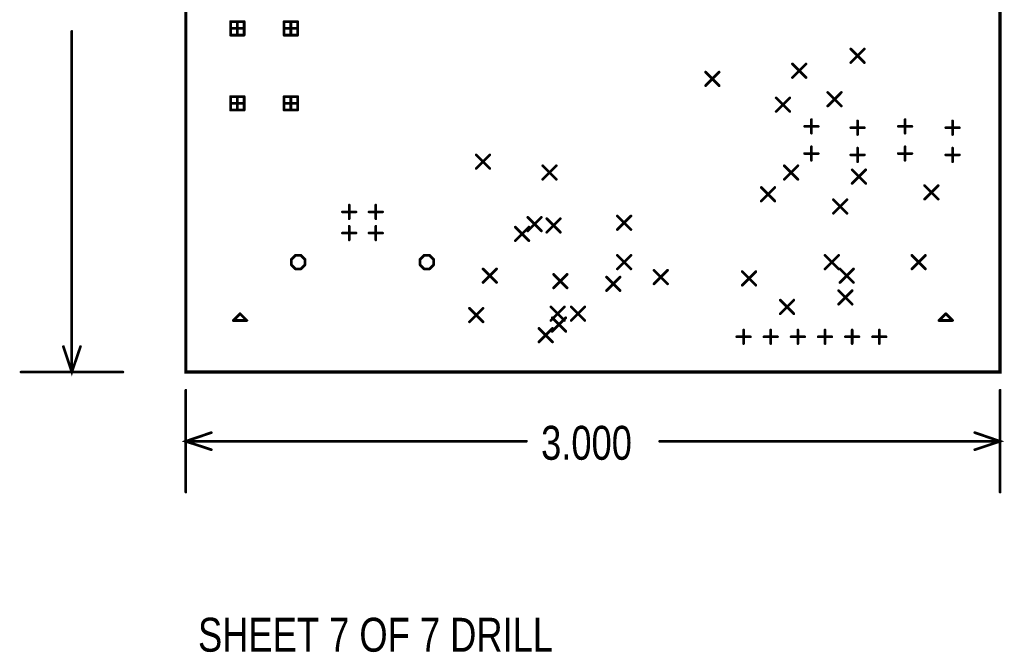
# Model space of a CAD drawing. Extents: x 0 to 3.8, y 0.23 to 6.37.
# Tile 1 of 3: x 0 to 3.63, y 0.23 to 2.56. Entities that reach past the tile are written whole.
import ezdxf

# ---------------------------------------------------------------- set-up
doc = ezdxf.new("R2010")
doc.units = 0

msp = doc.modelspace()

# ---------------------------------------------------------------- linework, layer by layer
at = {"const_width": 0.005}
msp.add_lwpolyline([(2.562, 4.258), (3.612, 4.258), (3.612, 1.258), (0.612, 1.258), (0.612, 4.258), (2.562, 4.258)], close=True, dxfattribs=at)
at = {"const_width": 0.0025}
for points in [[(0.6108, 1.258, 1), (0.6132, 1.258, 1)], [(3.6107, 1.258, 1), (3.6133, 1.258, 1)]]:
    msp.add_lwpolyline(points, format="xyb", close=True, dxfattribs=at)
at = {"layer": 'DRD', "const_width": 0.012}
msp.add_lwpolyline([(2.327, 4.258), (3.612, 4.258), (3.612, 1.258), (0.612, 1.258), (0.612, 4.258), (2.327, 4.258)], close=True, dxfattribs=at)
at = {"layer": 'DRD', "const_width": 0.01}
for points in [[(0.777, 2.549), (0.827, 2.549)], [(0.777, 2.499), (0.777, 2.549)], [(0.802, 2.499), (0.802, 2.549)], [(0.827, 2.549), (0.827, 2.499)], [(0.974, 2.549), (1.024, 2.549)], [(0.974, 2.499), (0.974, 2.549)], [(0.999, 2.499), (0.999, 2.549)], [(1.024, 2.549), (1.024, 2.499)], [(0.192, 1.258), (0.192, 2.513)], [(0.777, 2.524), (0.827, 2.524)], [(0.827, 2.499), (0.777, 2.499)], [(0.974, 2.524), (1.024, 2.524)], [(1.024, 2.499), (0.974, 2.499)], [(3.062, 2.448), (3.112, 2.398)], [(3.062, 2.398), (3.112, 2.448)], [(2.847, 2.393), (2.897, 2.343)], [(2.847, 2.343), (2.897, 2.393)], [(2.527, 2.363), (2.577, 2.313)], [(2.527, 2.313), (2.577, 2.363)], [(2.977, 2.288), (3.027, 2.238)], [(2.977, 2.238), (3.027, 2.288)], [(0.777, 2.273), (0.827, 2.273)], [(0.777, 2.223), (0.777, 2.273)], [(0.777, 2.248), (0.827, 2.248)], [(0.802, 2.223), (0.802, 2.273)], [(0.827, 2.273), (0.827, 2.223)], [(0.974, 2.273), (1.024, 2.273)], [(0.974, 2.223), (0.974, 2.273)], [(0.974, 2.248), (1.024, 2.248)], [(0.999, 2.223), (0.999, 2.273)], [(1.024, 2.273), (1.024, 2.223)], [(2.787, 2.268), (2.837, 2.218)], [(2.787, 2.218), (2.837, 2.268)], [(0.827, 2.223), (0.777, 2.223)], [(1.024, 2.223), (0.974, 2.223)], [(2.917, 2.138), (2.917, 2.188)], [(3.087, 2.133), (3.087, 2.183)], [(3.262, 2.138), (3.262, 2.188)], [(3.437, 2.133), (3.437, 2.183)], [(2.892, 2.163), (2.942, 2.163)], [(3.062, 2.158), (3.112, 2.158)], [(3.237, 2.163), (3.287, 2.163)], [(3.412, 2.158), (3.462, 2.158)], [(2.892, 2.063), (2.942, 2.063)], [(2.917, 2.038), (2.917, 2.088)], [(3.087, 2.033), (3.087, 2.083)], [(3.237, 2.063), (3.287, 2.063)], [(3.262, 2.038), (3.262, 2.088)], [(3.437, 2.033), (3.437, 2.083)], [(1.682, 2.058), (1.732, 2.008)], [(1.682, 2.008), (1.732, 2.058)], [(3.062, 2.058), (3.112, 2.058)], [(3.412, 2.058), (3.462, 2.058)], [(1.927, 2.018), (1.977, 1.968)], [(1.927, 1.968), (1.977, 2.018)], [(2.817, 2.018), (2.867, 1.968)], [(2.817, 1.968), (2.867, 2.018)], [(3.067, 2.003), (3.117, 1.953)], [(3.067, 1.953), (3.117, 2.003)], [(2.732, 1.938), (2.782, 1.888)], [(2.732, 1.888), (2.782, 1.938)], [(3.334, 1.945), (3.384, 1.895)], [(3.334, 1.895), (3.384, 1.945)], [(2.998, 1.893), (3.048, 1.843)], [(2.998, 1.843), (3.048, 1.893)], [(1.189, 1.848), (1.239, 1.848)], [(1.214, 1.823), (1.214, 1.873)], [(1.287, 1.848), (1.337, 1.848)], [(1.312, 1.823), (1.312, 1.873)], [(1.872, 1.828), (1.922, 1.778)], [(1.872, 1.778), (1.922, 1.828)], [(1.942, 1.823), (1.992, 1.773)], [(1.942, 1.773), (1.992, 1.823)], [(2.202, 1.833), (2.252, 1.783)], [(2.202, 1.783), (2.252, 1.833)], [(1.214, 1.745), (1.214, 1.795)], [(1.312, 1.745), (1.312, 1.795)], [(1.826, 1.792), (1.876, 1.742)], [(1.826, 1.742), (1.876, 1.792)], [(1.189, 1.77), (1.239, 1.77)], [(1.287, 1.77), (1.337, 1.77)], [(1.001, 1.673), (1.016, 1.688)], [(1.001, 1.653), (1.001, 1.673)], [(1.016, 1.688), (1.036, 1.688)], [(1.036, 1.688), (1.051, 1.673)], [(1.051, 1.673), (1.051, 1.653)], [(1.475, 1.673), (1.49, 1.688)], [(1.475, 1.653), (1.475, 1.673)], [(1.49, 1.688), (1.51, 1.688)], [(1.51, 1.688), (1.525, 1.673)], [(1.525, 1.673), (1.525, 1.653)], [(2.202, 1.688), (2.252, 1.638)], [(2.202, 1.638), (2.252, 1.688)], [(2.967, 1.688), (3.017, 1.638)], [(2.967, 1.638), (3.017, 1.688)], [(3.287, 1.688), (3.337, 1.638)], [(3.287, 1.638), (3.337, 1.688)], [(1.016, 1.638), (1.001, 1.653)], [(1.036, 1.638), (1.016, 1.638)], [(1.051, 1.653), (1.036, 1.638)], [(1.49, 1.638), (1.475, 1.653)], [(1.51, 1.638), (1.49, 1.638)], [(1.525, 1.653), (1.51, 1.638)], [(1.707, 1.638), (1.757, 1.588)], [(1.707, 1.588), (1.757, 1.638)], [(2.337, 1.633), (2.387, 1.583)], [(2.337, 1.583), (2.387, 1.633)], [(2.662, 1.628), (2.712, 1.578)], [(2.662, 1.578), (2.712, 1.628)], [(3.022, 1.638), (3.072, 1.588)], [(3.022, 1.588), (3.072, 1.638)], [(1.967, 1.618), (2.017, 1.568)], [(1.967, 1.568), (2.017, 1.618)], [(2.162, 1.608), (2.212, 1.558)], [(2.162, 1.558), (2.212, 1.608)], [(3.017, 1.558), (3.067, 1.508)], [(3.017, 1.508), (3.067, 1.558)], [(2.802, 1.523), (2.852, 1.473)], [(2.802, 1.473), (2.852, 1.523)], [(1.657, 1.493), (1.707, 1.443)], [(1.657, 1.443), (1.707, 1.493)], [(1.957, 1.498), (2.007, 1.448)], [(1.957, 1.448), (2.007, 1.498)], [(2.032, 1.498), (2.082, 1.448)], [(2.032, 1.448), (2.082, 1.498)], [(0.787, 1.448), (0.812, 1.473)], [(0.837, 1.448), (0.787, 1.448)], [(0.812, 1.473), (0.837, 1.448)], [(1.962, 1.458), (2.012, 1.408)], [(1.962, 1.408), (2.012, 1.458)], [(3.387, 1.448), (3.412, 1.473)], [(3.437, 1.448), (3.387, 1.448)], [(3.412, 1.473), (3.437, 1.448)], [(1.913, 1.419), (1.963, 1.369)], [(1.913, 1.369), (1.963, 1.419)], [(2.667, 1.363), (2.667, 1.413)], [(2.767, 1.363), (2.767, 1.413)], [(2.867, 1.363), (2.867, 1.413)], [(2.967, 1.363), (2.967, 1.413)], [(3.067, 1.363), (3.067, 1.413)], [(3.167, 1.363), (3.167, 1.413)], [(2.642, 1.388), (2.692, 1.388)], [(2.742, 1.388), (2.792, 1.388)], [(2.842, 1.388), (2.892, 1.388)], [(2.942, 1.388), (2.992, 1.388)], [(3.042, 1.388), (3.092, 1.388)], [(3.142, 1.388), (3.192, 1.388)], [(0.161, 1.352), (0.192, 1.258), (0.224, 1.352)], [(0.005, 1.258), (0.38, 1.258)], [(0.612, 1.191), (0.612, 0.816)], [(3.612, 1.191), (3.612, 0.816)], [(0.706, 1.035), (0.612, 1.003), (0.706, 0.972)], [(3.519, 0.972), (3.612, 1.003), (3.519, 1.035)], [(0.612, 1.003), (1.867, 1.003)], [(3.612, 1.003), (2.358, 1.003)]]:
    msp.add_lwpolyline(points, dxfattribs=at)
at = {"layer": 'DRD'}
for points, const_width in [([(0.7745, 2.549, 1), (0.7795, 2.549, 1)], 0.005), ([(0.7745, 2.549, 1), (0.7795, 2.549, 1)], 0.005), ([(0.7995, 2.549, 1), (0.8045, 2.549, 1)], 0.005), ([(0.8245, 2.549, 1), (0.8295, 2.549, 1)], 0.005), ([(0.8245, 2.549, 1), (0.8295, 2.549, 1)], 0.005), ([(0.9715, 2.549, 1), (0.9765, 2.549, 1)], 0.005), ([(0.9715, 2.549, 1), (0.9765, 2.549, 1)], 0.005), ([(0.9965, 2.549, 1), (1.0015, 2.549, 1)], 0.005), ([(1.0215, 2.549, 1), (1.0265, 2.549, 1)], 0.005), ([(1.0215, 2.549, 1), (1.0265, 2.549, 1)], 0.005), ([(0.1895, 2.513, 1), (0.1945, 2.513, 1)], 0.005), ([(0.7745, 2.524, 1), (0.7795, 2.524, 1)], 0.005), ([(0.7745, 2.499, 1), (0.7795, 2.499, 1)], 0.005), ([(0.7745, 2.499, 1), (0.7795, 2.499, 1)], 0.005), ([(0.7995, 2.499, 1), (0.8045, 2.499, 1)], 0.005), ([(0.8245, 2.524, 1), (0.8295, 2.524, 1)], 0.005), ([(0.8245, 2.499, 1), (0.8295, 2.499, 1)], 0.005), ([(0.8245, 2.499, 1), (0.8295, 2.499, 1)], 0.005), ([(0.9715, 2.524, 1), (0.9765, 2.524, 1)], 0.005), ([(0.9715, 2.499, 1), (0.9765, 2.499, 1)], 0.005), ([(0.9715, 2.499, 1), (0.9765, 2.499, 1)], 0.005), ([(0.9965, 2.499, 1), (1.0015, 2.499, 1)], 0.005), ([(1.0215, 2.524, 1), (1.0265, 2.524, 1)], 0.005), ([(1.0215, 2.499, 1), (1.0265, 2.499, 1)], 0.005), ([(1.0215, 2.499, 1), (1.0265, 2.499, 1)], 0.005), ([(3.0595, 2.448, 1), (3.0645, 2.448, 1)], 0.005), ([(3.1095, 2.448, 1), (3.1145, 2.448, 1)], 0.005), ([(2.8445, 2.393, 1), (2.8495, 2.393, 1)], 0.005), ([(2.8945, 2.393, 1), (2.8995, 2.393, 1)], 0.005), ([(3.0595, 2.398, 1), (3.0645, 2.398, 1)], 0.005), ([(3.1095, 2.398, 1), (3.1145, 2.398, 1)], 0.005), ([(2.5245, 2.363, 1), (2.5295, 2.363, 1)], 0.005), ([(2.5745, 2.363, 1), (2.5795, 2.363, 1)], 0.005), ([(2.8445, 2.343, 1), (2.8495, 2.343, 1)], 0.005), ([(2.8945, 2.343, 1), (2.8995, 2.343, 1)], 0.005), ([(2.5245, 2.313, 1), (2.5295, 2.313, 1)], 0.005), ([(2.5745, 2.313, 1), (2.5795, 2.313, 1)], 0.005), ([(2.9745, 2.288, 1), (2.9795, 2.288, 1)], 0.005), ([(3.0245, 2.288, 1), (3.0295, 2.288, 1)], 0.005), ([(0.7745, 2.273, 1), (0.7795, 2.273, 1)], 0.005), ([(0.7745, 2.273, 1), (0.7795, 2.273, 1)], 0.005), ([(0.7745, 2.248, 1), (0.7795, 2.248, 1)], 0.005), ([(0.7995, 2.273, 1), (0.8045, 2.273, 1)], 0.005), ([(0.8245, 2.273, 1), (0.8295, 2.273, 1)], 0.005), ([(0.8245, 2.273, 1), (0.8295, 2.273, 1)], 0.005), ([(0.8245, 2.248, 1), (0.8295, 2.248, 1)], 0.005), ([(0.9715, 2.273, 1), (0.9765, 2.273, 1)], 0.005), ([(0.9715, 2.273, 1), (0.9765, 2.273, 1)], 0.005), ([(0.9715, 2.248, 1), (0.9765, 2.248, 1)], 0.005), ([(0.9965, 2.273, 1), (1.0015, 2.273, 1)], 0.005), ([(1.0215, 2.273, 1), (1.0265, 2.273, 1)], 0.005), ([(1.0215, 2.273, 1), (1.0265, 2.273, 1)], 0.005), ([(1.0215, 2.248, 1), (1.0265, 2.248, 1)], 0.005), ([(2.7845, 2.268, 1), (2.7895, 2.268, 1)], 0.005), ([(2.8345, 2.268, 1), (2.8395, 2.268, 1)], 0.005), ([(0.7745, 2.223, 1), (0.7795, 2.223, 1)], 0.005), ([(0.7745, 2.223, 1), (0.7795, 2.223, 1)], 0.005), ([(0.7995, 2.223, 1), (0.8045, 2.223, 1)], 0.005), ([(0.8245, 2.223, 1), (0.8295, 2.223, 1)], 0.005), ([(0.8245, 2.223, 1), (0.8295, 2.223, 1)], 0.005), ([(0.9715, 2.223, 1), (0.9765, 2.223, 1)], 0.005), ([(0.9715, 2.223, 1), (0.9765, 2.223, 1)], 0.005), ([(0.9965, 2.223, 1), (1.0015, 2.223, 1)], 0.005), ([(1.0215, 2.223, 1), (1.0265, 2.223, 1)], 0.005), ([(1.0215, 2.223, 1), (1.0265, 2.223, 1)], 0.005), ([(2.7845, 2.218, 1), (2.7895, 2.218, 1)], 0.005), ([(2.8345, 2.218, 1), (2.8395, 2.218, 1)], 0.005), ([(2.9745, 2.238, 1), (2.9795, 2.238, 1)], 0.005), ([(3.0245, 2.238, 1), (3.0295, 2.238, 1)], 0.005), ([(2.9145, 2.188, 1), (2.9195, 2.188, 1)], 0.005), ([(3.0845, 2.183, 1), (3.0895, 2.183, 1)], 0.005), ([(3.2595, 2.188, 1), (3.2645, 2.188, 1)], 0.005), ([(3.4345, 2.183, 1), (3.4395, 2.183, 1)], 0.005), ([(2.8895, 2.163, 1), (2.8945, 2.163, 1)], 0.005), ([(2.9145, 2.138, 1), (2.9195, 2.138, 1)], 0.005), ([(2.9395, 2.163, 1), (2.9445, 2.163, 1)], 0.005), ([(3.0595, 2.158, 1), (3.0645, 2.158, 1)], 0.005), ([(3.1095, 2.158, 1), (3.1145, 2.158, 1)], 0.005), ([(3.2345, 2.163, 1), (3.2395, 2.163, 1)], 0.005), ([(3.2595, 2.138, 1), (3.2645, 2.138, 1)], 0.005), ([(3.2845, 2.163, 1), (3.2895, 2.163, 1)], 0.005), ([(3.4095, 2.158, 1), (3.4145, 2.158, 1)], 0.005), ([(3.4595, 2.158, 1), (3.4645, 2.158, 1)], 0.005), ([(3.0845, 2.133, 1), (3.0895, 2.133, 1)], 0.005), ([(3.4345, 2.133, 1), (3.4395, 2.133, 1)], 0.005), ([(2.8895, 2.063, 1), (2.8945, 2.063, 1)], 0.005), ([(2.9145, 2.088, 1), (2.9195, 2.088, 1)], 0.005), ([(2.9395, 2.063, 1), (2.9445, 2.063, 1)], 0.005), ([(3.0845, 2.083, 1), (3.0895, 2.083, 1)], 0.005), ([(3.2345, 2.063, 1), (3.2395, 2.063, 1)], 0.005), ([(3.2595, 2.088, 1), (3.2645, 2.088, 1)], 0.005), ([(3.2845, 2.063, 1), (3.2895, 2.063, 1)], 0.005), ([(3.4345, 2.083, 1), (3.4395, 2.083, 1)], 0.005), ([(1.6795, 2.058, 1), (1.6845, 2.058, 1)], 0.005), ([(1.7295, 2.058, 1), (1.7345, 2.058, 1)], 0.005), ([(2.9145, 2.038, 1), (2.9195, 2.038, 1)], 0.005), ([(3.0595, 2.058, 1), (3.0645, 2.058, 1)], 0.005), ([(3.0845, 2.033, 1), (3.0895, 2.033, 1)], 0.005), ([(3.1095, 2.058, 1), (3.1145, 2.058, 1)], 0.005), ([(3.2595, 2.038, 1), (3.2645, 2.038, 1)], 0.005), ([(3.4095, 2.058, 1), (3.4145, 2.058, 1)], 0.005), ([(3.4345, 2.033, 1), (3.4395, 2.033, 1)], 0.005), ([(3.4595, 2.058, 1), (3.4645, 2.058, 1)], 0.005), ([(1.6795, 2.008, 1), (1.6845, 2.008, 1)], 0.005), ([(1.7295, 2.008, 1), (1.7345, 2.008, 1)], 0.005), ([(1.9245, 2.018, 1), (1.9295, 2.018, 1)], 0.005), ([(1.9745, 2.018, 1), (1.9795, 2.018, 1)], 0.005), ([(2.8145, 2.018, 1), (2.8195, 2.018, 1)], 0.005), ([(2.8645, 2.018, 1), (2.8695, 2.018, 1)], 0.005), ([(3.0645, 2.003, 1), (3.0695, 2.003, 1)], 0.005), ([(3.1145, 2.003, 1), (3.1195, 2.003, 1)], 0.005), ([(1.9245, 1.968, 1), (1.9295, 1.968, 1)], 0.005), ([(1.9745, 1.968, 1), (1.9795, 1.968, 1)], 0.005), ([(2.8145, 1.968, 1), (2.8195, 1.968, 1)], 0.005), ([(2.8645, 1.968, 1), (2.8695, 1.968, 1)], 0.005), ([(2.7295, 1.938, 1), (2.7345, 1.938, 1)], 0.005), ([(2.7795, 1.938, 1), (2.7845, 1.938, 1)], 0.005), ([(3.0645, 1.953, 1), (3.0695, 1.953, 1)], 0.005), ([(3.1145, 1.953, 1), (3.1195, 1.953, 1)], 0.005), ([(3.3315, 1.945, 1), (3.3365, 1.945, 1)], 0.005), ([(3.3815, 1.945, 1), (3.3865, 1.945, 1)], 0.005), ([(2.7295, 1.888, 1), (2.7345, 1.888, 1)], 0.005), ([(2.7795, 1.888, 1), (2.7845, 1.888, 1)], 0.005), ([(2.9955, 1.893, 1), (3.0005, 1.893, 1)], 0.005), ([(3.0455, 1.893, 1), (3.0505, 1.893, 1)], 0.005), ([(3.3315, 1.895, 1), (3.3365, 1.895, 1)], 0.005), ([(3.3815, 1.895, 1), (3.3865, 1.895, 1)], 0.005), ([(1.1865, 1.848, 1), (1.1915, 1.848, 1)], 0.005), ([(1.2115, 1.873, 1), (1.2165, 1.873, 1)], 0.005), ([(1.2365, 1.848, 1), (1.2415, 1.848, 1)], 0.005), ([(1.2845, 1.848, 1), (1.2895, 1.848, 1)], 0.005), ([(1.3095, 1.873, 1), (1.3145, 1.873, 1)], 0.005), ([(1.3345, 1.848, 1), (1.3395, 1.848, 1)], 0.005), ([(1.2115, 1.823, 1), (1.2165, 1.823, 1)], 0.005), ([(1.3095, 1.823, 1), (1.3145, 1.823, 1)], 0.005), ([(1.8695, 1.828, 1), (1.8745, 1.828, 1)], 0.005), ([(1.9195, 1.828, 1), (1.9245, 1.828, 1)], 0.005), ([(1.9395, 1.823, 1), (1.9445, 1.823, 1)], 0.005), ([(1.9895, 1.823, 1), (1.9945, 1.823, 1)], 0.005), ([(2.1995, 1.833, 1), (2.2045, 1.833, 1)], 0.005), ([(2.2495, 1.833, 1), (2.2545, 1.833, 1)], 0.005), ([(2.9955, 1.843, 1), (3.0005, 1.843, 1)], 0.005), ([(3.0455, 1.843, 1), (3.0505, 1.843, 1)], 0.005), ([(1.2115, 1.795, 1), (1.2165, 1.795, 1)], 0.005), ([(1.3095, 1.795, 1), (1.3145, 1.795, 1)], 0.005), ([(1.8235, 1.792, 1), (1.8285, 1.792, 1)], 0.005), ([(1.8695, 1.778, 1), (1.8745, 1.778, 1)], 0.005), ([(1.8735, 1.792, 1), (1.8785, 1.792, 1)], 0.005), ([(1.9195, 1.778, 1), (1.9245, 1.778, 1)], 0.005), ([(1.9395, 1.773, 1), (1.9445, 1.773, 1)], 0.005), ([(1.9895, 1.773, 1), (1.9945, 1.773, 1)], 0.005), ([(2.1995, 1.783, 1), (2.2045, 1.783, 1)], 0.005), ([(2.2495, 1.783, 1), (2.2545, 1.783, 1)], 0.005), ([(1.1865, 1.77, 1), (1.1915, 1.77, 1)], 0.005), ([(1.2115, 1.745, 1), (1.2165, 1.745, 1)], 0.005), ([(1.2365, 1.77, 1), (1.2415, 1.77, 1)], 0.005), ([(1.2845, 1.77, 1), (1.2895, 1.77, 1)], 0.005), ([(1.3095, 1.745, 1), (1.3145, 1.745, 1)], 0.005), ([(1.3345, 1.77, 1), (1.3395, 1.77, 1)], 0.005), ([(1.8235, 1.742, 1), (1.8285, 1.742, 1)], 0.005), ([(1.8735, 1.742, 1), (1.8785, 1.742, 1)], 0.005), ([(0.9985, 1.673, 1), (1.0035, 1.673, 1)], 0.005), ([(0.9985, 1.673, 1), (1.0035, 1.673, 1)], 0.005), ([(1.0135, 1.688, 1), (1.0185, 1.688, 1)], 0.005), ([(1.0135, 1.688, 1), (1.0185, 1.688, 1)], 0.005), ([(1.0335, 1.688, 1), (1.0385, 1.688, 1)], 0.005), ([(1.0335, 1.688, 1), (1.0385, 1.688, 1)], 0.005), ([(1.0485, 1.673, 1), (1.0535, 1.673, 1)], 0.005), ([(1.0485, 1.673, 1), (1.0535, 1.673, 1)], 0.005), ([(1.4725, 1.673, 1), (1.4775, 1.673, 1)], 0.005), ([(1.4725, 1.673, 1), (1.4775, 1.673, 1)], 0.005), ([(1.4875, 1.688, 1), (1.4925, 1.688, 1)], 0.005), ([(1.4875, 1.688, 1), (1.4925, 1.688, 1)], 0.005), ([(1.5075, 1.688, 1), (1.5125, 1.688, 1)], 0.005), ([(1.5075, 1.688, 1), (1.5125, 1.688, 1)], 0.005), ([(1.5225, 1.673, 1), (1.5275, 1.673, 1)], 0.005), ([(1.5225, 1.673, 1), (1.5275, 1.673, 1)], 0.005), ([(2.1995, 1.688, 1), (2.2045, 1.688, 1)], 0.005), ([(2.2495, 1.688, 1), (2.2545, 1.688, 1)], 0.005), ([(2.9645, 1.688, 1), (2.9695, 1.688, 1)], 0.005), ([(3.0145, 1.688, 1), (3.0195, 1.688, 1)], 0.005), ([(3.2845, 1.688, 1), (3.2895, 1.688, 1)], 0.005), ([(3.3345, 1.688, 1), (3.3395, 1.688, 1)], 0.005), ([(0.9985, 1.653, 1), (1.0035, 1.653, 1)], 0.005), ([(0.9985, 1.653, 1), (1.0035, 1.653, 1)], 0.005), ([(1.0135, 1.638, 1), (1.0185, 1.638, 1)], 0.005), ([(1.0135, 1.638, 1), (1.0185, 1.638, 1)], 0.005), ([(1.0335, 1.638, 1), (1.0385, 1.638, 1)], 0.005), ([(1.0335, 1.638, 1), (1.0385, 1.638, 1)], 0.005), ([(1.0485, 1.653, 1), (1.0535, 1.653, 1)], 0.005), ([(1.0485, 1.653, 1), (1.0535, 1.653, 1)], 0.005), ([(1.4725, 1.653, 1), (1.4775, 1.653, 1)], 0.005), ([(1.4725, 1.653, 1), (1.4775, 1.653, 1)], 0.005), ([(1.4875, 1.638, 1), (1.4925, 1.638, 1)], 0.005), ([(1.4875, 1.638, 1), (1.4925, 1.638, 1)], 0.005), ([(1.5075, 1.638, 1), (1.5125, 1.638, 1)], 0.005), ([(1.5075, 1.638, 1), (1.5125, 1.638, 1)], 0.005), ([(1.5225, 1.653, 1), (1.5275, 1.653, 1)], 0.005), ([(1.5225, 1.653, 1), (1.5275, 1.653, 1)], 0.005), ([(1.7045, 1.638, 1), (1.7095, 1.638, 1)], 0.005), ([(1.7545, 1.638, 1), (1.7595, 1.638, 1)], 0.005), ([(2.1995, 1.638, 1), (2.2045, 1.638, 1)], 0.005), ([(2.2495, 1.638, 1), (2.2545, 1.638, 1)], 0.005), ([(2.3345, 1.633, 1), (2.3395, 1.633, 1)], 0.005), ([(2.3845, 1.633, 1), (2.3895, 1.633, 1)], 0.005), ([(2.6595, 1.628, 1), (2.6645, 1.628, 1)], 0.005), ([(2.7095, 1.628, 1), (2.7145, 1.628, 1)], 0.005), ([(2.9645, 1.638, 1), (2.9695, 1.638, 1)], 0.005), ([(3.0145, 1.638, 1), (3.0195, 1.638, 1)], 0.005), ([(3.0195, 1.638, 1), (3.0245, 1.638, 1)], 0.005), ([(3.0695, 1.638, 1), (3.0745, 1.638, 1)], 0.005), ([(3.2845, 1.638, 1), (3.2895, 1.638, 1)], 0.005), ([(3.3345, 1.638, 1), (3.3395, 1.638, 1)], 0.005), ([(1.9645, 1.618, 1), (1.9695, 1.618, 1)], 0.005), ([(2.0145, 1.618, 1), (2.0195, 1.618, 1)], 0.005), ([(2.1595, 1.608, 1), (2.1645, 1.608, 1)], 0.005), ([(2.2095, 1.608, 1), (2.2145, 1.608, 1)], 0.005), ([(1.7045, 1.588, 1), (1.7095, 1.588, 1)], 0.005), ([(1.7545, 1.588, 1), (1.7595, 1.588, 1)], 0.005), ([(1.9645, 1.568, 1), (1.9695, 1.568, 1)], 0.005), ([(2.0145, 1.568, 1), (2.0195, 1.568, 1)], 0.005), ([(2.1595, 1.558, 1), (2.1645, 1.558, 1)], 0.005), ([(2.2095, 1.558, 1), (2.2145, 1.558, 1)], 0.005), ([(2.3345, 1.583, 1), (2.3395, 1.583, 1)], 0.005), ([(2.3845, 1.583, 1), (2.3895, 1.583, 1)], 0.005), ([(2.6595, 1.578, 1), (2.6645, 1.578, 1)], 0.005), ([(2.7095, 1.578, 1), (2.7145, 1.578, 1)], 0.005), ([(3.0145, 1.558, 1), (3.0195, 1.558, 1)], 0.005), ([(3.0195, 1.588, 1), (3.0245, 1.588, 1)], 0.005), ([(3.0645, 1.558, 1), (3.0695, 1.558, 1)], 0.005), ([(3.0695, 1.588, 1), (3.0745, 1.588, 1)], 0.005), ([(2.7995, 1.523, 1), (2.8045, 1.523, 1)], 0.005), ([(2.8495, 1.523, 1), (2.8545, 1.523, 1)], 0.005), ([(1.6545, 1.493, 1), (1.6595, 1.493, 1)], 0.005), ([(1.7045, 1.493, 1), (1.7095, 1.493, 1)], 0.005), ([(1.9545, 1.498, 1), (1.9595, 1.498, 1)], 0.005), ([(2.0045, 1.498, 1), (2.0095, 1.498, 1)], 0.005), ([(2.0295, 1.498, 1), (2.0345, 1.498, 1)], 0.005), ([(2.0795, 1.498, 1), (2.0845, 1.498, 1)], 0.005), ([(3.0145, 1.508, 1), (3.0195, 1.508, 1)], 0.005), ([(3.0645, 1.508, 1), (3.0695, 1.508, 1)], 0.005), ([(0.7845, 1.448, 1), (0.7895, 1.448, 1)], 0.005), ([(0.7845, 1.448, 1), (0.7895, 1.448, 1)], 0.005), ([(0.8095, 1.473, 1), (0.8145, 1.473, 1)], 0.005), ([(0.8095, 1.473, 1), (0.8145, 1.473, 1)], 0.005), ([(0.8345, 1.448, 1), (0.8395, 1.448, 1)], 0.005), ([(0.8345, 1.448, 1), (0.8395, 1.448, 1)], 0.005), ([(1.9545, 1.448, 1), (1.9595, 1.448, 1)], 0.005), ([(1.9595, 1.458, 1), (1.9645, 1.458, 1)], 0.005), ([(2.0045, 1.448, 1), (2.0095, 1.448, 1)], 0.005), ([(2.0095, 1.458, 1), (2.0145, 1.458, 1)], 0.005), ([(2.0295, 1.448, 1), (2.0345, 1.448, 1)], 0.005), ([(2.0795, 1.448, 1), (2.0845, 1.448, 1)], 0.005), ([(2.7995, 1.473, 1), (2.8045, 1.473, 1)], 0.005), ([(2.8495, 1.473, 1), (2.8545, 1.473, 1)], 0.005), ([(3.3845, 1.448, 1), (3.3895, 1.448, 1)], 0.005), ([(3.3845, 1.448, 1), (3.3895, 1.448, 1)], 0.005), ([(3.4095, 1.473, 1), (3.4145, 1.473, 1)], 0.005), ([(3.4095, 1.473, 1), (3.4145, 1.473, 1)], 0.005), ([(3.4345, 1.448, 1), (3.4395, 1.448, 1)], 0.005), ([(3.4345, 1.448, 1), (3.4395, 1.448, 1)], 0.005), ([(1.6545, 1.443, 1), (1.6595, 1.443, 1)], 0.005), ([(1.7045, 1.443, 1), (1.7095, 1.443, 1)], 0.005), ([(1.9105, 1.419, 1), (1.9155, 1.419, 1)], 0.005), ([(1.9605, 1.419, 1), (1.9655, 1.419, 1)], 0.005), ([(2.6645, 1.413, 1), (2.6695, 1.413, 1)], 0.005), ([(2.7645, 1.413, 1), (2.7695, 1.413, 1)], 0.005), ([(2.8645, 1.413, 1), (2.8695, 1.413, 1)], 0.005), ([(2.9645, 1.413, 1), (2.9695, 1.413, 1)], 0.005), ([(3.0645, 1.413, 1), (3.0695, 1.413, 1)], 0.005), ([(3.1645, 1.413, 1), (3.1695, 1.413, 1)], 0.005), ([(1.9595, 1.408, 1), (1.9645, 1.408, 1)], 0.005), ([(2.0095, 1.408, 1), (2.0145, 1.408, 1)], 0.005), ([(2.6395, 1.388, 1), (2.6445, 1.388, 1)], 0.005), ([(2.6895, 1.388, 1), (2.6945, 1.388, 1)], 0.005), ([(2.7395, 1.388, 1), (2.7445, 1.388, 1)], 0.005), ([(2.7895, 1.388, 1), (2.7945, 1.388, 1)], 0.005), ([(2.8395, 1.388, 1), (2.8445, 1.388, 1)], 0.005), ([(2.8895, 1.388, 1), (2.8945, 1.388, 1)], 0.005), ([(2.9395, 1.388, 1), (2.9445, 1.388, 1)], 0.005), ([(2.9895, 1.388, 1), (2.9945, 1.388, 1)], 0.005), ([(3.0395, 1.388, 1), (3.0445, 1.388, 1)], 0.005), ([(3.0895, 1.388, 1), (3.0945, 1.388, 1)], 0.005), ([(3.1395, 1.388, 1), (3.1445, 1.388, 1)], 0.005), ([(3.1895, 1.388, 1), (3.1945, 1.388, 1)], 0.005), ([(0.1585, 1.352, 1), (0.1635, 1.352, 1)], 0.005), ([(0.2215, 1.352, 1), (0.2265, 1.352, 1)], 0.005), ([(1.9105, 1.369, 1), (1.9155, 1.369, 1)], 0.005), ([(1.9605, 1.369, 1), (1.9655, 1.369, 1)], 0.005), ([(2.6645, 1.363, 1), (2.6695, 1.363, 1)], 0.005), ([(2.7645, 1.363, 1), (2.7695, 1.363, 1)], 0.005), ([(2.8645, 1.363, 1), (2.8695, 1.363, 1)], 0.005), ([(2.9645, 1.363, 1), (2.9695, 1.363, 1)], 0.005), ([(3.0645, 1.363, 1), (3.0695, 1.363, 1)], 0.005), ([(3.1645, 1.363, 1), (3.1695, 1.363, 1)], 0.005), ([(0.0025, 1.258, 1), (0.0075, 1.258, 1)], 0.005), ([(0.1895, 1.258, 1), (0.1945, 1.258, 1)], 0.005), ([(0.1895, 1.258, 1), (0.1945, 1.258, 1)], 0.005), ([(0.3775, 1.258, 1), (0.3825, 1.258, 1)], 0.005), ([(0.609, 1.258, 1), (0.615, 1.258, 1)], 0.006), ([(3.609, 1.258, 1), (3.615, 1.258, 1)], 0.006), ([(0.6095, 1.191, 1), (0.6145, 1.191, 1)], 0.005), ([(3.6095, 1.191, 1), (3.6145, 1.191, 1)], 0.005), ([(0.7035, 1.035, 1), (0.7085, 1.035, 1)], 0.005), ([(3.5165, 1.035, 1), (3.5215, 1.035, 1)], 0.005), ([(0.6095, 1.003, 1), (0.6145, 1.003, 1)], 0.005), ([(0.6095, 1.003, 1), (0.6145, 1.003, 1)], 0.005), ([(1.8645, 1.003, 1), (1.8695, 1.003, 1)], 0.005), ([(2.3555, 1.003, 1), (2.3605, 1.003, 1)], 0.005), ([(3.6095, 1.003, 1), (3.6145, 1.003, 1)], 0.005), ([(3.6095, 1.003, 1), (3.6145, 1.003, 1)], 0.005), ([(0.7035, 0.972, 1), (0.7085, 0.972, 1)], 0.005), ([(3.5165, 0.972, 1), (3.5215, 0.972, 1)], 0.005), ([(0.6095, 0.816, 1), (0.6145, 0.816, 1)], 0.005), ([(3.6095, 0.816, 1), (3.6145, 0.816, 1)], 0.005)]:
    msp.add_lwpolyline(points, format="xyb", close=True, dxfattribs=dict(at, const_width=const_width))

# ---------------------------------------------------------------- texts
at = {"layer": 'DRD', "width": 0.8}
for s, p in [('3.000', (1.921, 0.935)), ('SHEET 7 OF 7 DRILL', (0.657, 0.228))]:
    msp.add_text(s, height=0.125, dxfattribs=at).set_placement(p)

doc.saveas('drawing.dxf')
